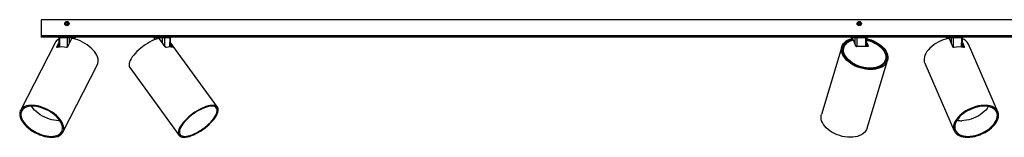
# Model space of a CAD drawing. Header units: millimetres. Extents: x 335 to 1031, y 455 to 659.
# Tile 2 of 4: x 467 to 694, y 466 to 493. Entities that reach past the tile are written whole.
import ezdxf

# ---------------------------------------------------------------- set-up
doc = ezdxf.new("R2010")
doc.units = ezdxf.units.MM

msp = doc.modelspace()

# ---------------------------------------------------------------- linework, layer by layer
at = {"color": 7, "linetype": 'Continuous', "lineweight": 25}
for p, q in [((471.722, 492.648), (471.722, 488.968)), ((871.722, 492.648), (471.722, 492.648)), ((477.495, 491.707), (477.574, 491.924)), ((477.495, 491.707), (477.644, 491.531)), ((477.801, 491.965), (477.574, 491.924)), ((477.644, 491.531), (477.871, 491.571)), ((477.801, 491.965), (477.95, 491.788)), ((477.95, 491.788), (477.871, 491.571)), ((660.59, 491.937), (660.492, 491.727)), ((660.625, 491.538), (660.492, 491.727)), ((660.59, 491.937), (660.82, 491.957)), ((660.625, 491.538), (660.855, 491.559)), ((660.82, 491.957), (660.952, 491.768)), ((660.855, 491.559), (660.952, 491.768)), ((474.956, 487.346), (466.99, 471.74)), ((871.722, 488.968), (471.722, 488.968)), ((471.722, 488.968), (471.722, 488.648)), ((871.722, 488.648), (471.722, 488.648)), ((475.365, 486.38), (475.865, 487.358)), ((475.559, 486.293), (475.87, 486.902)), ((475.851, 488.45), (475.877, 486.34)), ((477.843, 488.449), (475.981, 488.449)), ((478.785, 488.237), (477.837, 486.38)), ((479.541, 488.449), (478.26, 488.449)), ((479.591, 488.205), (479.594, 488.45)), ((497.844, 488.45), (497.85, 488)), ((499.796, 488.449), (497.968, 488.449)), ((500.441, 486.38), (499.087, 488.237)), ((501.543, 488.449), (500.215, 488.449)), ((501.575, 486.371), (501.6, 488.45)), ((501.58, 486.77), (501.887, 486.349)), ((501.586, 487.23), (502.205, 486.38)), ((512.493, 472.478), (501.588, 487.449)), ((658.979, 488.45), (658.98, 488.32)), ((659.755, 488.449), (658.996, 488.449)), ((659.158, 488.134), (659.079, 488.345)), ((659.286, 488.093), (659.208, 488.303)), ((659.285, 488.028), (659.28, 488.011)), ((659.949, 486.518), (659.382, 488.037)), ((662.267, 488.449), (660.138, 488.449)), ((662.444, 486.451), (662.466, 488.45)), ((662.448, 486.855), (662.599, 486.451)), ((662.454, 487.377), (662.774, 486.518)), ((680.886, 488.45), (680.889, 488.245)), ((682.022, 488.449), (680.924, 488.449)), ((682.373, 486.38), (681.56, 488.237)), ((684.404, 488.449), (682.43, 488.449)), ((684.534, 486.328), (684.559, 488.45)), ((684.541, 486.95), (684.834, 486.28)), ((684.546, 487.404), (684.995, 486.38)), ((692.762, 471.444), (685.934, 487.05)), ((656.721, 486.437), (652.002, 470.832)), ((657.199, 486.292), (657.109, 485.995)), ((662.705, 486.451), (660.068, 486.451)), ((476.787, 466.739), (484.753, 482.345)), ((662.531, 467.648), (667.25, 483.253)), ((666.681, 483.101), (666.771, 483.398)), ((675.856, 482.641), (682.684, 467.035)), ((492.235, 481.607), (503.601, 466.002))]:
    msp.add_line(p, q, dxfattribs=at)
at = {"color": 8, "linetype": 'Continuous', "lineweight": 25}
for p, q in [((475.981, 488.449), (476.007, 486.353)), ((477.838, 486.382), (477.843, 488.449)), ((478.26, 488.449), (478.257, 487.203)), ((479.538, 488.22), (479.541, 488.449)), ((497.968, 488.449), (497.973, 488.052)), ((499.793, 487.268), (499.796, 488.449)), ((500.215, 488.449), (500.211, 486.695)), ((501.518, 486.37), (501.543, 488.449)), ((658.996, 488.449), (658.998, 488.324)), ((659.763, 487.016), (659.755, 488.449)), ((660.138, 488.449), (660.149, 486.451)), ((662.244, 486.451), (662.267, 488.449)), ((680.924, 488.449), (680.926, 488.255)), ((682.026, 487.172), (682.022, 488.449)), ((682.43, 488.449), (682.437, 486.307)), ((684.38, 486.345), (684.404, 488.449)), ((475.365, 486.38), (475.436, 486.267)), ((502.131, 486.298), (502.205, 486.38)), ((662.759, 486.466), (662.774, 486.518)), ((684.932, 486.264), (684.995, 486.38))]:
    msp.add_line(p, q, dxfattribs=at)
at = {"color": 7, "linetype": 'Continuous', "lineweight": 25, "flags": 128}
for points in [[(475.868, 488.648), (475.89, 488.644), (475.911, 488.633), (475.931, 488.614), (475.948, 488.59), (475.962, 488.56), (475.972, 488.525), (475.979, 488.488), (475.981, 488.449)], [(477.729, 488.648), (477.751, 488.644), (477.772, 488.633), (477.792, 488.614), (477.809, 488.59), (477.823, 488.56), (477.834, 488.525), (477.84, 488.488), (477.843, 488.449)], [(484.753, 482.345), (484.848, 482.571), (484.927, 482.912), (484.941, 483.278), (484.889, 483.664), (484.773, 484.065), (484.595, 484.476), (484.356, 484.891), (484.059, 485.306), (483.709, 485.715), (483.309, 486.113), (482.866, 486.495), (482.383, 486.856), (481.869, 487.191), (481.329, 487.496), (480.769, 487.767), (480.199, 488.001), (479.624, 488.195), (479.051, 488.345)], [(498.825, 488.345), (498.349, 488.195), (497.852, 488.001), (497.339, 487.767), (496.818, 487.496), (496.296, 487.191), (495.778, 486.856), (495.272, 486.495), (494.784, 486.113), (494.32, 485.715), (493.886, 485.306), (493.488, 484.891), (493.131, 484.476), (492.819, 484.065), (492.557, 483.664), (492.347, 483.278), (492.192, 482.912), (492.095, 482.571), (492.057, 482.259), (492.077, 481.98), (492.156, 481.738), (492.235, 481.607)], [(497.968, 488.449), (497.966, 488.488), (497.959, 488.525), (497.948, 488.56), (497.933, 488.59), (497.915, 488.614), (497.895, 488.633), (497.873, 488.644), (497.85, 488.648)], [(499.796, 488.449), (499.793, 488.488), (499.786, 488.525), (499.775, 488.56), (499.761, 488.59), (499.743, 488.614), (499.723, 488.633), (499.701, 488.644), (499.678, 488.648)], [(662.464, 488.304), (662.883, 488.195), (663.474, 488.001), (664.045, 487.767), (664.591, 487.496), (665.102, 487.191), (665.575, 486.856), (666.001, 486.495), (666.376, 486.113), (666.695, 485.715), (666.953, 485.306), (667.148, 484.891), (667.278, 484.476), (667.339, 484.065), (667.332, 483.664), (667.257, 483.278), (667.115, 482.912), (666.907, 482.571), (666.636, 482.259), (666.305, 481.98), (665.92, 481.738), (665.484, 481.535), (665.004, 481.375), (664.485, 481.259), (663.934, 481.188), (663.358, 481.165), (662.764, 481.188), (662.161, 481.259), (661.555, 481.375), (660.955, 481.535), (660.368, 481.738), (659.802, 481.98), (659.264, 482.259), (658.76, 482.571), (658.298, 482.912), (657.882, 483.278), (657.519, 483.664), (657.214, 484.065), (656.969, 484.476), (656.788, 484.891), (656.674, 485.306), (656.627, 485.715), (656.649, 486.113), (656.739, 486.495), (656.896, 486.856), (657.119, 487.191), (657.403, 487.496), (657.746, 487.767), (658.143, 488.001), (658.589, 488.195), (659.079, 488.345), (659.079, 488.345)], [(662.462, 488.11), (662.948, 487.978), (663.522, 487.78), (664.075, 487.542), (664.6, 487.267), (665.089, 486.958), (665.535, 486.621), (665.933, 486.26), (666.277, 485.879), (666.562, 485.484), (666.785, 485.08), (666.942, 484.673), (667.031, 484.268), (667.051, 483.872), (667.002, 483.488), (666.884, 483.124), (666.699, 482.782), (666.45, 482.469), (666.139, 482.189), (665.772, 481.944), (665.353, 481.74), (664.888, 481.578), (664.383, 481.46), (663.846, 481.389), (663.283, 481.366), (662.702, 481.389), (662.112, 481.46), (661.519, 481.578), (660.933, 481.74), (660.362, 481.944), (659.813, 482.189), (659.293, 482.469), (658.81, 482.782), (658.371, 483.124), (657.981, 483.488), (657.646, 483.872), (657.37, 484.268), (657.157, 484.673), (657.011, 485.08), (656.932, 485.484), (656.923, 485.879), (656.983, 486.26), (657.111, 486.621), (657.306, 486.958), (657.565, 487.267), (657.884, 487.542), (658.26, 487.78), (658.686, 487.978), (659.158, 488.134), (659.158, 488.134)], [(662.461, 487.98), (662.792, 487.893), (663.365, 487.704), (663.918, 487.474), (664.442, 487.206), (664.931, 486.903), (665.377, 486.571), (665.774, 486.213), (666.115, 485.835), (666.396, 485.443), (666.613, 485.042), (666.763, 484.639), (666.843, 484.238), (666.853, 483.846), (666.791, 483.469), (666.66, 483.112), (666.461, 482.78), (666.196, 482.478), (665.87, 482.21), (665.488, 481.981), (665.055, 481.794), (664.576, 481.651), (664.061, 481.554), (663.515, 481.506), (662.947, 481.506), (662.364, 481.554), (661.777, 481.651), (661.192, 481.794), (660.619, 481.981), (660.066, 482.21), (659.54, 482.478), (659.051, 482.78), (658.604, 483.112), (658.206, 483.469), (657.863, 483.846), (657.58, 484.238), (657.362, 484.639), (657.21, 485.042), (657.128, 485.443), (657.117, 485.835), (657.177, 486.213), (657.307, 486.571), (657.505, 486.903), (657.768, 487.206), (658.092, 487.474), (658.473, 487.704), (658.905, 487.893), (659.382, 488.037), (659.382, 488.037)], [(660.138, 488.449), (660.14, 488.488), (660.144, 488.525), (660.15, 488.56), (660.158, 488.59), (660.168, 488.614), (660.18, 488.633), (660.193, 488.644), (660.206, 488.648)], [(662.267, 488.449), (662.268, 488.488), (662.272, 488.525), (662.278, 488.56), (662.287, 488.59), (662.297, 488.614), (662.308, 488.633), (662.321, 488.644), (662.334, 488.648)], [(681.298, 488.345), (680.71, 488.195), (680.125, 488.001), (679.549, 487.767), (678.991, 487.496), (678.457, 487.191), (677.954, 486.856), (677.489, 486.495), (677.067, 486.113), (676.694, 485.715), (676.375, 485.306), (676.113, 484.891), (675.913, 484.476), (675.776, 484.065), (675.705, 483.664), (675.7, 483.278), (675.762, 482.912), (675.856, 482.641)], [(682.527, 488.648), (682.508, 488.644), (682.49, 488.633), (682.473, 488.614), (682.458, 488.59), (682.446, 488.56), (682.437, 488.525), (682.432, 488.488), (682.43, 488.449)], [(684.502, 488.648), (684.483, 488.644), (684.465, 488.633), (684.448, 488.614), (684.433, 488.59), (684.421, 488.56), (684.412, 488.525), (684.406, 488.488), (684.404, 488.449)], [(662.774, 486.518), (662.777, 486.505), (662.777, 486.493), (662.772, 486.481), (662.764, 486.471), (662.753, 486.463), (662.739, 486.456), (662.723, 486.453), (662.705, 486.451)], [(474.205, 465.559), (474.707, 465.583), (475.171, 465.655), (475.593, 465.773), (475.967, 465.937), (476.287, 466.144), (476.55, 466.391), (476.752, 466.675), (476.891, 466.992), (476.965, 467.339), (476.972, 467.711), (476.913, 468.102), (476.789, 468.509), (476.601, 468.925), (476.351, 469.345), (476.043, 469.764), (475.681, 470.175), (475.27, 470.575), (474.814, 470.957), (474.32, 471.317), (473.795, 471.65), (473.245, 471.951), (472.677, 472.217), (472.099, 472.444), (471.518, 472.63), (470.942, 472.771), (470.378, 472.866), (469.834, 472.914), (469.316, 472.914), (468.833, 472.866), (468.389, 472.771), (467.99, 472.63), (467.643, 472.444), (467.351, 472.217), (467.118, 471.951), (466.947, 471.65), (466.84, 471.317), (466.8, 470.957), (466.825, 470.575), (466.917, 470.175), (467.074, 469.764), (467.293, 469.345), (467.572, 468.925), (467.908, 468.509), (468.295, 468.102), (468.729, 467.711), (469.205, 467.339), (469.715, 466.992), (470.254, 466.675), (470.814, 466.391), (471.388, 466.144), (471.968, 465.937), (472.548, 465.773), (473.119, 465.655), (473.674, 465.583), (474.205, 465.559)], [(474.079, 465.76), (474.561, 465.784), (475.008, 465.854), (475.412, 465.97), (475.768, 466.13), (476.072, 466.333), (476.32, 466.574), (476.507, 466.852), (476.632, 467.162), (476.693, 467.5), (476.689, 467.862), (476.62, 468.242), (476.487, 468.636), (476.292, 469.037), (476.037, 469.442), (475.726, 469.844), (475.364, 470.238), (474.954, 470.618), (474.503, 470.98), (474.016, 471.318), (473.501, 471.628), (472.964, 471.905), (472.412, 472.147), (471.853, 472.349), (471.295, 472.51), (470.745, 472.626), (470.21, 472.696), (469.698, 472.719), (469.215, 472.696), (468.769, 472.626), (468.365, 472.51), (468.008, 472.349), (467.704, 472.147), (467.457, 471.905), (467.269, 471.628), (467.144, 471.318), (467.083, 470.98), (467.087, 470.618), (467.156, 470.238), (467.289, 469.844), (467.484, 469.442), (467.739, 469.037), (468.05, 468.636), (468.413, 468.242), (468.822, 467.862), (469.274, 467.5), (469.76, 467.162), (470.276, 466.852), (470.813, 466.574), (471.364, 466.333), (471.923, 466.13), (472.482, 465.97), (473.032, 465.854), (473.567, 465.784), (474.079, 465.76)], [(476.079, 469.382), (475.77, 469.372), (475.268, 469.395), (474.743, 469.465), (474.204, 469.581), (473.657, 469.741), (473.109, 469.943), (472.57, 470.183), (472.046, 470.459), (471.545, 470.767), (471.073, 471.102), (470.638, 471.46), (470.245, 471.836), (469.901, 472.224), (469.609, 472.618), (469.545, 472.717)], [(504.741, 465.559), (505.131, 465.583), (505.56, 465.655), (506.02, 465.773), (506.507, 465.937), (507.014, 466.144), (507.535, 466.391), (508.062, 466.675), (508.589, 466.992), (509.109, 467.339), (509.615, 467.711), (510.101, 468.102), (510.56, 468.509), (510.986, 468.925), (511.374, 469.345), (511.719, 469.764), (512.015, 470.175), (512.26, 470.575), (512.45, 470.957), (512.583, 471.317), (512.656, 471.65), (512.67, 471.951), (512.623, 472.217), (512.516, 472.444), (512.351, 472.63), (512.13, 472.771), (511.856, 472.866), (511.532, 472.914), (511.163, 472.914), (510.753, 472.866), (510.308, 472.771), (509.834, 472.63), (509.336, 472.444), (508.821, 472.217), (508.296, 471.951), (507.768, 471.65), (507.244, 471.317), (506.73, 470.957), (506.233, 470.575), (505.76, 470.175), (505.317, 469.764), (504.909, 469.345), (504.542, 468.925), (504.221, 468.509), (503.95, 468.102), (503.732, 467.711), (503.571, 467.339), (503.467, 466.992), (503.424, 466.675), (503.441, 466.391), (503.518, 466.144), (503.654, 465.937), (503.847, 465.773), (504.095, 465.655), (504.394, 465.583), (504.741, 465.559)], [(504.922, 465.76), (505.298, 465.784), (505.711, 465.854), (506.156, 465.97), (506.626, 466.13), (507.116, 466.333), (507.618, 466.574), (508.126, 466.852), (508.633, 467.162), (509.132, 467.5), (509.617, 467.862), (510.08, 468.242), (510.515, 468.636), (510.918, 469.037), (511.281, 469.442), (511.601, 469.844), (511.873, 470.238), (512.093, 470.618), (512.258, 470.98), (512.366, 471.318), (512.416, 471.628), (512.407, 471.905), (512.339, 472.147), (512.213, 472.349), (512.03, 472.51), (511.794, 472.626), (511.507, 472.696), (511.173, 472.719), (510.797, 472.696), (510.383, 472.626), (509.939, 472.51), (509.468, 472.349), (508.978, 472.147), (508.476, 471.905), (507.968, 471.628), (507.461, 471.318), (506.962, 470.98), (506.478, 470.618), (506.015, 470.238), (505.579, 469.844), (505.177, 469.442), (504.813, 469.037), (504.493, 468.636), (504.222, 468.242), (504.002, 467.862), (503.836, 467.5), (503.728, 467.162), (503.678, 466.852), (503.687, 466.574), (503.756, 466.333), (503.882, 466.13), (504.064, 465.97), (504.301, 465.854), (504.588, 465.784), (504.922, 465.76)], [(658.639, 465.559), (658.039, 465.583), (657.43, 465.655), (656.818, 465.773), (656.212, 465.937), (655.62, 466.144), (655.05, 466.391), (654.508, 466.675), (654.002, 466.992), (653.539, 467.339), (653.124, 467.711), (652.764, 468.102), (652.462, 468.509), (652.222, 468.925), (652.049, 469.345), (651.943, 469.764), (651.907, 470.175), (651.941, 470.575), (652.002, 470.832)], [(685.737, 465.559), (686.298, 465.583), (686.877, 465.655), (687.468, 465.773), (688.062, 465.937), (688.651, 466.144), (689.229, 466.391), (689.786, 466.675), (690.317, 466.992), (690.814, 467.339), (691.271, 467.711), (691.681, 468.102), (692.04, 468.509), (692.342, 468.925), (692.585, 469.345), (692.764, 469.764), (692.877, 470.175), (692.923, 470.575), (692.901, 470.957), (692.812, 471.317), (692.656, 471.65), (692.436, 471.951), (692.155, 472.217), (691.816, 472.444), (691.423, 472.63), (690.982, 472.771), (690.499, 472.866), (689.98, 472.914), (689.431, 472.914), (688.86, 472.866), (688.274, 472.771), (687.681, 472.63), (687.088, 472.444), (686.504, 472.217), (685.935, 471.951), (685.39, 471.65), (684.875, 471.317), (684.398, 470.957), (683.964, 470.575), (683.578, 470.175), (683.247, 469.764), (682.974, 469.345), (682.763, 468.925), (682.617, 468.509), (682.537, 468.102), (682.525, 467.711), (682.581, 467.339), (682.703, 466.992), (682.891, 466.675), (683.142, 466.391), (683.453, 466.144), (683.82, 465.937), (684.237, 465.773), (684.7, 465.655), (685.202, 465.583), (685.737, 465.559)], [(685.845, 465.76), (686.386, 465.784), (686.944, 465.854), (687.513, 465.97), (688.085, 466.13), (688.652, 466.333), (689.206, 466.574), (689.74, 466.852), (690.247, 467.162), (690.72, 467.5), (691.152, 467.862), (691.538, 468.242), (691.873, 468.636), (692.151, 469.037), (692.369, 469.442), (692.525, 469.844), (692.615, 470.238), (692.64, 470.618), (692.598, 470.98), (692.49, 471.318), (692.317, 471.628), (692.082, 471.905), (691.789, 472.147), (691.44, 472.349), (691.041, 472.51), (690.598, 472.626), (690.115, 472.696), (689.6, 472.719), (689.06, 472.696), (688.501, 472.626), (687.933, 472.51), (687.361, 472.349), (686.794, 472.147), (686.24, 471.905), (685.705, 471.628), (685.198, 471.318), (684.725, 470.98), (684.293, 470.618), (683.907, 470.238), (683.573, 469.844), (683.295, 469.442), (683.076, 469.037), (682.921, 468.636), (682.83, 468.242), (682.806, 467.862), (682.848, 467.5), (682.956, 467.162), (683.128, 466.852), (683.363, 466.574), (683.657, 466.333), (684.005, 466.13), (684.404, 465.97), (684.848, 465.854), (685.33, 465.784), (685.845, 465.76)], [(690.528, 472.639), (690.516, 472.618), (690.257, 472.224), (689.941, 471.836), (689.573, 471.46), (689.157, 471.102), (688.7, 470.767), (688.207, 470.459), (687.687, 470.183), (687.145, 469.943), (686.591, 469.741), (686.031, 469.581), (685.473, 469.465), (684.926, 469.395), (684.396, 469.372)], [(662.531, 467.648), (662.412, 467.339), (662.207, 466.992), (661.938, 466.675), (661.608, 466.391), (661.222, 466.144), (660.784, 465.937), (660.3, 465.773), (659.777, 465.655), (659.221, 465.583), (658.639, 465.559)]]:
    msp.add_lwpolyline(points, dxfattribs=at)
at = {"color": 7, "linetype": 'Continuous', "lineweight": 25}
for centre, radius in [((477.722, 491.748), 0.5), ((477.722, 491.748), 0.4), ((477.722, 491.748), 0.357), ((477.722, 491.748), 0.322), ((660.722, 491.748), 0.5), ((660.722, 491.748), 0.4), ((660.722, 491.748), 0.357), ((660.722, 491.748), 0.322)]:
    msp.add_circle(centre, radius, dxfattribs=at)
for centre, radius, start, end in [((476.644, 486.445), 1.913, 114.35744, 151.91966), ((475.651, 488.448), 0.2, 0.94359, 90), ((478.444, 488.464), 0.185, 95.9937, 184.55229), ((479.725, 488.464), 0.185, 95.9937, 184.55229), ((479.793, 488.448), 0.2, 90, 179.58662), ((497.644, 488.448), 0.2, 1.00753, 90), ((500.398, 488.465), 0.184, 96.60643, 184.9672), ((501.726, 488.465), 0.184, 96.60643, 184.9672), ((501.8, 488.448), 0.2, 90, 179.6509), ((658.779, 488.448), 0.2, 1.07915, 90), ((658.802, 488.453), 0.194, 358.81812, 88.25564), ((659.561, 488.453), 0.194, 358.81812, 88.25564), ((662.666, 488.448), 0.2, 90, 179.8482), ((680.686, 488.448), 0.2, 0.74604, 90), ((680.736, 488.46), 0.188, 356.86664, 85.93854), ((681.834, 488.46), 0.188, 356.86664, 85.93854), ((683.819, 486.014), 2.355, 26.09911, 71.75784), ((684.759, 488.448), 0.2, 90, 179.39856), ((476.503, 480.841), 5.53, 78.83298, 101.16702), ((501.463, 483.55), 2.822, 74.28228, 105.71772), ((659.176, 485.39), 2.153, 163.67577, 196.04289), ((660.062, 486.581), 0.129, 208.81979, 272.54085), ((683.768, 480.147), 6.224, 79.48066, 100.51934), ((664.593, 483.764), 2.191, 310.59605, 342.38765), ((684.352, 474.035), 4.664, 257.24286, 270.53677)]:
    msp.add_arc(centre, radius, start, end, dxfattribs=at)
at = {"color": 8, "linetype": 'Continuous', "lineweight": 25}
for centre, major_axis, ratio, start_param, end_param in [((476.151, 488.448), (0.3, -0.002), 0.0014939, 2.1736066, 3.1430671), ((479.293, 488.448), (0.3, 0.002), 0.0014939, 5.6804512, 6.2812275), ((498.144, 488.448), (0.3, -0.002), 0.0012845, 2.1994346, 3.143071), ((501.3, 488.448), (0.3, 0.002), 0.0012845, 5.6546231, 6.2812914), ((659.279, 488.448), (0.3, -0.002), 0.0035249, 3.1406477, 3.484106), ((662.166, 488.448), (0.3, 0.002), 0.0035249, 0.0010919, 1.2282069), ((681.186, 488.448), (0.3, -0.002), 0.0022573, 3.140707, 3.6489633), ((684.259, 488.448), (0.3, 0.002), 0.0022573, 0.0015173, 1.0633495)]:
    msp.add_ellipse(centre, major_axis=major_axis, ratio=ratio, start_param=start_param, end_param=end_param, dxfattribs=at)
at = {"color": 7, "linetype": 'Continuous', "lineweight": 25}
for centre, major_axis, ratio, start_param, end_param in [((478.013, 488.448), (0.3, 0), 0.0080901, 0.6027226, 2.1734428), ((499.972, 488.448), (0.3, 0), 0.0081261, 0.6285626, 2.1992828), ((660.038, 488.448), (0.3, -0.001), 0.0074326, 1.228473, 2.7991932), ((682.284, 488.448), (0.3, -0.001), 0.0079109, 1.0635552, 2.6342754)]:
    msp.add_ellipse(centre, major_axis=major_axis, ratio=ratio, start_param=start_param, end_param=end_param, dxfattribs=at)
for points, knots in [([(479.051, 488.345), (479.028, 488.349), (478.982, 488.355), (478.909, 488.34), (478.846, 488.309), (478.805, 488.272), (478.79, 488.246), (478.785, 488.237)], [0, 0, 0, 0, 0.2275837, 0.4554043, 0.6765559, 0.888193, 1, 1, 1, 1]), ([(499.087, 488.237), (499.074, 488.253), (499.047, 488.285), (498.991, 488.322), (498.93, 488.346), (498.872, 488.354), (498.839, 488.348), (498.825, 488.345)], [0, 0, 0, 0, 0.2036816, 0.4072558, 0.6138972, 0.8280731, 1, 1, 1, 1]), ([(659.079, 488.345), (659.098, 488.349), (659.138, 488.355), (659.181, 488.339), (659.205, 488.32), (659.207, 488.304), (659.207, 488.302)], [0, 0, 0, 0, 0.3279211, 0.6561836, 0.9748367, 1, 1, 1, 1]), ([(659.285, 488.028), (659.288, 488.044), (659.294, 488.076), (659.279, 488.112), (659.249, 488.136), (659.206, 488.143), (659.173, 488.137), (659.158, 488.134)], [0, 0, 0, 0, 0.2023498, 0.4045803, 0.6102089, 0.8242361, 1, 1, 1, 1]), ([(681.56, 488.237), (681.551, 488.253), (681.532, 488.285), (681.482, 488.322), (681.42, 488.346), (681.356, 488.354), (681.316, 488.348), (681.298, 488.345)], [0, 0, 0, 0, 0.2036816, 0.4072558, 0.6138972, 0.8280731, 1, 1, 1, 1]), ([(475.432, 486.266), (475.416, 486.264), (475.385, 486.26), (475.355, 486.276), (475.343, 486.307), (475.349, 486.345), (475.361, 486.371), (475.365, 486.38)], [0, 0, 0, 0, 0.2233625, 0.4467857, 0.6679299, 0.8821371, 1, 1, 1, 1]), ([(477.837, 486.38), (477.826, 486.364), (477.806, 486.332), (477.753, 486.295), (477.69, 486.27), (477.628, 486.26), (477.59, 486.264), (477.574, 486.266)], [0, 0, 0, 0, 0.20542247, 0.41071389, 0.61967129, 0.83597067, 1, 1, 1, 1]), ([(500.698, 486.266), (500.68, 486.264), (500.643, 486.26), (500.578, 486.276), (500.515, 486.307), (500.469, 486.345), (500.448, 486.371), (500.441, 486.38)], [0, 0, 0, 0, 0.2233625, 0.4467857, 0.6679299, 0.8821371, 1, 1, 1, 1]), ([(502.205, 486.38), (502.216, 486.364), (502.237, 486.332), (502.256, 486.295), (502.259, 486.27), (502.249, 486.26), (502.234, 486.264), (502.227, 486.266)], [0, 0, 0, 0, 0.2054225, 0.4107139, 0.6196713, 0.8359707, 1, 1, 1, 1]), ([(682.631, 486.266), (682.608, 486.264), (682.562, 486.26), (682.491, 486.276), (682.43, 486.307), (682.391, 486.345), (682.377, 486.371), (682.373, 486.38)], [0, 0, 0, 0, 0.22336254, 0.44678568, 0.66792988, 0.8821371, 1, 1, 1, 1]), ([(684.995, 486.38), (685, 486.364), (685.011, 486.332), (685.005, 486.295), (684.982, 486.27), (684.947, 486.26), (684.917, 486.264), (684.904, 486.266)], [0, 0, 0, 0, 0.2054225, 0.4107139, 0.6196713, 0.8359707, 1, 1, 1, 1])]:
    msp.add_open_spline(points, degree=3, knots=knots, dxfattribs=at)

doc.saveas('drawing.dxf')
